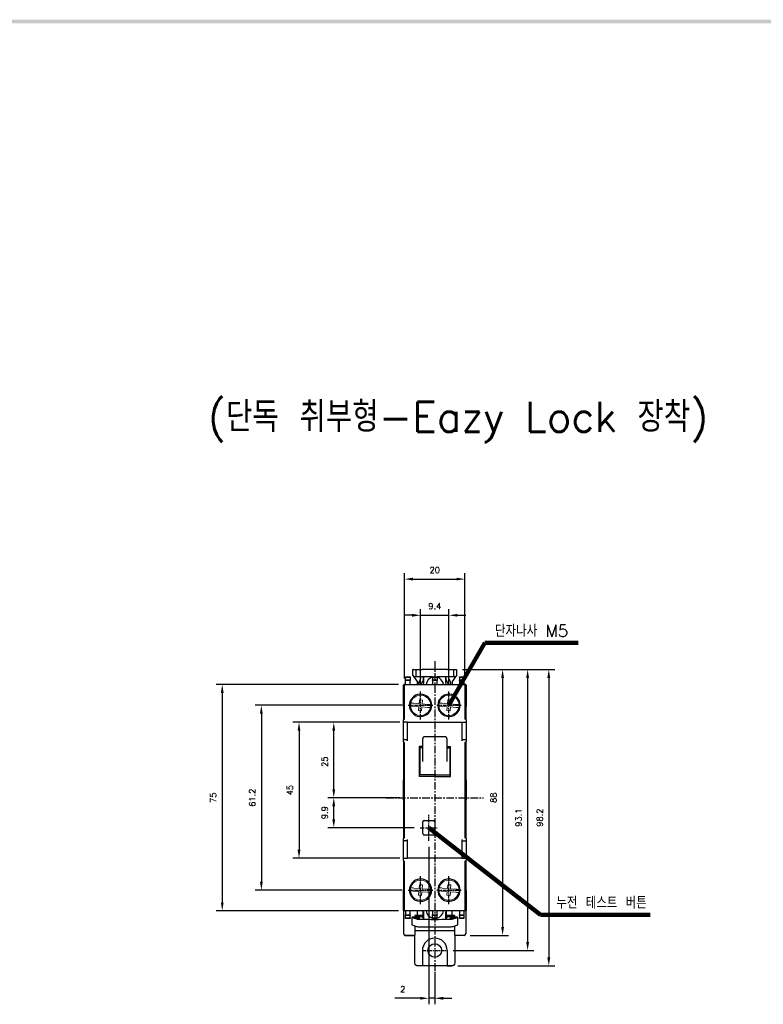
# Model space of a CAD drawing. Extents: x -6 to 988, y -5 to 692.
# Tile 4 of 5: x 491 to 737, y 362 to 688. Entities that reach past the tile are written whole.
import ezdxf

# ---------------------------------------------------------------- set-up
doc = ezdxf.new("R2010")
doc.units = 0
doc.header["$MEASUREMENT"] = 0
doc.linetypes.add('CENTER', pattern=[2, 1.25, -0.25, 0.25, -0.25])
doc.layers.get('0').update_dxf_attribs({"linetype": 'CONTINUOUS'})
for name, color, linetype in [('cen', 1, 'CENTER'), ('di', 3, 'CONTINUOUS'), ('DIM', 3, 'CONTINUOUS'), ('dwg', 7, 'CONTINUOUS')]:
    doc.layers.add(name, color=color, linetype=linetype)
doc.styles.add('KIM', font='ROMANS.shx', dxfattribs={"height": 5, "bigfont": 'GSG1.shx'})
doc.styles.get("Standard").update_dxf_attribs({"font": 'romans.shx', "height": 2, "bigfont": 'hgs.shx'})
doc.dimstyles.get("Standard").update_dxf_attribs({"dimscale": 0, "dimtxt": 2, "dimasz": 2, "dimexe": 0.5, "dimexo": 0.5, "dimgap": 1, "dimtad": 1, "dimdsep": 46, "dimtxsty": 'Standard', "dimcen": 0, "dimclrd": 3, "dimclre": 3, "dimclrt": 3, "dimadec": 0, "dimazin": 2, "dimtp": 0.1, "dimtm": 0.1, "dimtfac": 1, "dimtmove": 0, "dimatfit": 3, "dimfxl": 0, "dimtolj": 1, "dimarcsym": 0})
doc.dimstyles.new('STANDARD$0', dxfattribs={"dimtxt": 5, "dimasz": 5, "dimexe": 1, "dimexo": 2, "dimgap": 2, "dimtad": 1, "dimdec": 4, "dimzin": 12, "dimdsep": 46, "dimtxsty": 'KIM', "dimcen": -1, "dimdle": 0.1, "dimadec": 0, "dimazin": 0, "dimtfac": 1, "dimtdec": 4, "dimtmove": 0, "dimatfit": 3, "dimfxl": 0, "dimtolj": 1, "dimtzin": 0, "dimarcsym": 0})

# ---------------------------------------------------------------- blocks, each defined once
blk = doc.blocks.new('fdfsadfas')
at = {"color": 7, "linetype": 'Continuous', "lineweight": 15}
for p, q in [((234, 336.04), (235.79, 335.88)), ((235.88, 336.88), (234.09, 337.04)), ((235.79, 335.88), (235.68, 334.64)), ((235.99, 338.13), (235.88, 336.88)), ((236.99, 338.04), (235.99, 338.13)), ((236.88, 336.79), (236.99, 338.04)), ((238.67, 336.64), (236.88, 336.79)), ((235.68, 334.64), (236.68, 334.55)), ((236.68, 334.55), (236.79, 335.8)), ((236.79, 335.8), (238.58, 335.64))]:
    blk.add_line(p, q, dxfattribs=at)
for start, end in [(3.5525, 166.3852), (166.3852, 183.5525), (183.5525, 346.3852), (346.3852, 3.5525)]:
    blk.add_arc((236.33, 336.34), 3.35, start, end, dxfattribs=at)
for points, knots in [([(232.99, 336.13), (233, 336.13), (233.02, 336.13), (233.19, 336.11), (233.45, 336.09), (233.73, 336.07), (233.92, 336.05), (234, 336.04)], [0, 0, 0, 0, 0.210927, 0.421827, 0.633563, 0.84758, 1, 1, 1, 1]), ([(234.09, 337.04), (233.97, 337.05), (233.74, 337.07), (233.44, 337.1), (233.21, 337.12), (233.09, 337.13), (233.08, 337.13), (233.08, 337.13)], [0, 0, 0, 0, 0.219553, 0.439238, 0.655713, 0.868958, 1, 1, 1, 1]), ([(239.68, 336.55), (239.67, 336.55), (239.64, 336.55), (239.47, 336.56), (239.22, 336.59), (238.94, 336.61), (238.74, 336.63), (238.67, 336.64)], [0, 0, 0, 0, 0.2109274, 0.4218266, 0.6335624, 0.8475799, 1, 1, 1, 1]), ([(238.58, 335.64), (238.69, 335.63), (238.92, 335.61), (239.23, 335.58), (239.46, 335.56), (239.57, 335.55), (239.59, 335.55), (239.59, 335.55)], [0, 0, 0, 0, 0.219553, 0.439238, 0.655713, 0.868958, 1, 1, 1, 1])]:
    blk.add_open_spline(points, degree=3, knots=knots, dxfattribs=at)
blk = doc.blocks.new('*D535')
at = {"layer": 'DIM'}
for p, q in [((616.43, 455.65), (581.62, 455.65)), ((583.62, 452.85), (583.62, 413.45)), ((617.01, 410.65), (581.62, 410.65))]:
    blk.add_line(p, q, dxfattribs=at)
for points in [[(583.15, 452.85), (584.08, 452.85), (583.62, 455.65)], [(583.15, 413.45), (584.08, 413.45), (583.62, 410.65)]]:
    blk.add_solid(points, dxfattribs=at)
at = {"layer": 'DIM', "insert": (580.62, 433.15), "char_height": 2, "attachment_point": 5, "rotation": 90}
blk.add_mtext('\\A1;45', dxfattribs=at)
blk = doc.blocks.new('*D536')
at = {"layer": 'DIM'}
for p, q in [((617.82, 461.25), (569.14, 461.25)), ((571.14, 458.45), (571.14, 402.85)), ((617.82, 400.05), (569.14, 400.05))]:
    blk.add_line(p, q, dxfattribs=at)
for points in [[(570.67, 458.45), (571.61, 458.45), (571.14, 461.25)], [(570.67, 402.85), (571.61, 402.85), (571.14, 400.05)]]:
    blk.add_solid(points, dxfattribs=at)
at = {"layer": 'DIM', "insert": (568.14, 430.65), "char_height": 2, "attachment_point": 5, "rotation": 90}
blk.add_mtext('\\A1;61.2', dxfattribs=at)
blk = doc.blocks.new('*D537')
at = {"layer": 'DIM'}
for p, q in [((616.58, 468.15), (556.19, 468.15)), ((558.19, 465.35), (558.19, 395.95)), ((616.58, 393.15), (556.19, 393.15))]:
    blk.add_line(p, q, dxfattribs=at)
for points in [[(557.73, 465.35), (558.66, 465.35), (558.19, 468.15)], [(557.73, 395.95), (558.66, 395.95), (558.19, 393.15)]]:
    blk.add_solid(points, dxfattribs=at)
at = {"layer": 'DIM', "insert": (555.19, 430.65), "char_height": 2, "attachment_point": 5, "rotation": 90}
blk.add_mtext('\\A1;75', dxfattribs=at)
blk = doc.blocks.new('*D538')
at = {"layer": 'DIM'}
for p, q in [((623.88, 467.89), (623.88, 493.07)), ((633.28, 467.89), (633.28, 493.07)), ((621.08, 491.07), (618.28, 491.07)), ((623.88, 491.07), (633.28, 491.07)), ((636.08, 491.07), (638.88, 491.07))]:
    blk.add_line(p, q, dxfattribs=at)
for points in [[(621.08, 491.54), (621.08, 490.6), (623.88, 491.07)], [(636.08, 491.54), (636.08, 490.6), (633.28, 491.07)]]:
    blk.add_solid(points, dxfattribs=at)
at = {"layer": 'DIM', "insert": (628.58, 494.07), "char_height": 2, "attachment_point": 5}
blk.add_mtext('\\A1;9.4', dxfattribs=at)
blk = doc.blocks.new('*D539')
at = {"layer": 'DIM'}
for p, q in [((618.58, 470.15), (618.58, 505.05)), ((621.38, 503.05), (635.78, 503.05)), ((638.58, 470.15), (638.58, 505.05))]:
    blk.add_line(p, q, dxfattribs=at)
for points in [[(621.38, 503.52), (621.38, 502.59), (618.58, 503.05)], [(635.78, 503.52), (635.78, 502.59), (638.58, 503.05)]]:
    blk.add_solid(points, dxfattribs=at)
at = {"layer": 'DIM', "insert": (628.58, 506.05), "char_height": 2, "attachment_point": 5}
blk.add_mtext('\\A1;20', dxfattribs=at)
blk = doc.blocks.new('*D572')
at = {"layer": 'DIM'}
for p, q in [((616.98, 455.65), (593.13, 455.65)), ((595.13, 433.45), (595.13, 452.85)), ((610.42, 430.65), (593.13, 430.65))]:
    blk.add_line(p, q, dxfattribs=at)
for points in [[(594.66, 452.85), (595.59, 452.85), (595.13, 455.65)], [(594.66, 433.45), (595.59, 433.45), (595.13, 430.65)]]:
    blk.add_solid(points, dxfattribs=at)
at = {"layer": 'DIM', "insert": (592.13, 442.56), "char_height": 2, "attachment_point": 5, "rotation": 90}
blk.add_mtext('\\A1;25', dxfattribs=at)
blk = doc.blocks.new('*D574')
at = {"layer": 'DIM'}
for p, q in [((637.78, 473.15), (661.34, 473.15)), ((659.34, 470.35), (659.34, 382.85)), ((634.64, 380.05), (661.34, 380.05))]:
    blk.add_line(p, q, dxfattribs=at)
for points in [[(658.88, 470.35), (659.81, 470.35), (659.34, 473.15)], [(658.88, 382.85), (659.81, 382.85), (659.34, 380.05)]]:
    blk.add_solid(points, dxfattribs=at)
at = {"layer": 'DIM', "insert": (656.34, 424.05), "char_height": 2, "attachment_point": 5, "rotation": 90}
blk.add_mtext('\\A1;93.1', dxfattribs=at)
blk = doc.blocks.new('*D577')
at = {"layer": 'DIM'}
for p, q in [((617.01, 430.65), (593.13, 430.65)), ((595.13, 423.5), (595.13, 427.85)), ((621.75, 420.7), (593.13, 420.7))]:
    blk.add_line(p, q, dxfattribs=at)
for points in [[(594.66, 427.85), (595.59, 427.85), (595.13, 430.65)], [(594.66, 423.5), (595.59, 423.5), (595.13, 420.7)]]:
    blk.add_solid(points, dxfattribs=at)
at = {"layer": 'DIM', "insert": (592.13, 425.68), "char_height": 2, "attachment_point": 5, "rotation": 90}
blk.add_mtext('\\A1;9.9', dxfattribs=at)
blk = doc.blocks.new('*D578')
at = {"layer": 'DIM'}
for p, q in [((626.58, 414.42), (626.58, 362.24)), ((628.58, 372.95), (628.58, 362.24)), ((623.78, 364.24), (615.31, 364.24)), ((628.58, 364.24), (626.58, 364.24)), ((631.38, 364.24), (634.18, 364.24))]:
    blk.add_line(p, q, dxfattribs=at)
for points in [[(623.78, 364.71), (623.78, 363.77), (626.58, 364.24)], [(631.38, 364.71), (631.38, 363.77), (628.58, 364.24)]]:
    blk.add_solid(points, dxfattribs=at)
at = {"layer": 'DIM', "insert": (617.98, 367.24), "char_height": 2, "attachment_point": 5}
blk.add_mtext('\\A1;2', dxfattribs=at)
blk = doc.blocks.new('*D579')
at = {"layer": 'DIM'}
for p, q in [((637.78, 473.15), (653.05, 473.15)), ((651.05, 470.35), (651.05, 387.85)), ((640.33, 385.05), (653.05, 385.05))]:
    blk.add_line(p, q, dxfattribs=at)
for points in [[(650.58, 470.35), (651.51, 470.35), (651.05, 473.15)], [(650.58, 387.85), (651.51, 387.85), (651.05, 385.05)]]:
    blk.add_solid(points, dxfattribs=at)
at = {"layer": 'DIM', "insert": (648.05, 430.65), "char_height": 2, "attachment_point": 5, "rotation": 90}
blk.add_mtext('\\A1;88', dxfattribs=at)
blk = doc.blocks.new('*D580')
at = {"layer": 'DIM'}
for p, q in [((648.36, 473.15), (668.35, 473.15)), ((666.35, 470.35), (666.35, 377.75)), ((636.18, 374.95), (668.35, 374.95))]:
    blk.add_line(p, q, dxfattribs=at)
for points in [[(665.88, 470.35), (666.81, 470.35), (666.35, 473.15)], [(665.88, 377.75), (666.81, 377.75), (666.35, 374.95)]]:
    blk.add_solid(points, dxfattribs=at)
at = {"layer": 'DIM', "insert": (663.35, 424.05), "char_height": 2, "attachment_point": 5, "rotation": 90}
blk.add_mtext('\\A1;98.2', dxfattribs=at)

msp = doc.modelspace()

# ---------------------------------------------------------------- linework, layer by layer
for p, q in [((621.331, 471.15), (621.331, 473.15)), ((621.381, 473.15), (621.331, 473.15)), ((621.381, 473.15), (622.381, 473.15)), ((622.381, 470.65), (622.381, 473.15)), ((622.381, 473.15), (624.381, 473.15)), ((632.781, 473.15), (624.381, 473.15)), ((632.781, 473.15), (634.781, 473.15)), ((634.781, 473.15), (634.781, 470.65)), ((634.781, 473.15), (635.781, 473.15)), ((635.831, 473.15), (635.781, 473.15)), ((635.831, 473.15), (635.831, 471.15)), ((618.931, 470.65), (620.431, 470.65)), ((618.931, 470.45), (618.931, 470.65)), ((620.431, 470.45), (618.931, 470.45)), ((618.931, 469.65), (618.931, 470.45)), ((618.931, 469.65), (620.431, 469.65)), ((618.931, 469.45), (618.931, 469.65)), ((620.431, 470.65), (620.431, 470.45)), ((620.431, 470.45), (620.431, 469.65)), ((620.431, 469.65), (620.431, 469.45)), ((621.381, 471.084), (621.331, 471.15)), ((621.706, 470.65), (621.381, 471.084)), ((622.831, 469.15), (621.706, 470.65)), ((624.381, 470.65), (622.381, 470.65)), ((623.747, 469.686), (623.241, 468.81)), ((623.881, 470.65), (623.881, 470.186)), ((627.831, 470.65), (624.381, 470.65)), ((624.881, 470.186), (624.881, 470.65)), ((624.981, 468.65), (624.981, 470.65)), ((627.831, 470.65), (629.331, 470.65)), ((627.831, 470.45), (627.831, 470.65)), ((629.331, 470.45), (627.831, 470.45)), ((627.831, 470.45), (627.831, 469.65)), ((627.831, 469.65), (629.331, 469.65)), ((627.831, 469.45), (627.831, 469.65)), ((632.781, 470.65), (629.331, 470.65)), ((629.331, 470.65), (629.331, 470.45)), ((629.331, 470.45), (629.331, 469.65)), ((629.331, 469.65), (629.331, 469.45)), ((632.181, 470.65), (632.181, 468.65)), ((632.281, 470.65), (632.281, 470.186)), ((634.781, 470.65), (632.781, 470.65)), ((633.281, 470.186), (633.281, 470.65)), ((633.921, 468.81), (633.415, 469.686)), ((635.456, 470.65), (634.331, 469.15)), ((635.781, 471.084), (635.456, 470.65)), ((635.831, 471.15), (635.781, 471.084)), ((636.731, 470.65), (638.231, 470.65)), ((636.731, 470.45), (636.731, 470.65)), ((638.231, 470.45), (636.731, 470.45)), ((636.731, 470.45), (636.731, 469.65)), ((636.731, 469.45), (636.731, 469.65)), ((636.731, 469.65), (638.231, 469.65)), ((638.231, 470.65), (638.231, 470.45)), ((638.231, 470.45), (638.231, 469.65)), ((638.231, 469.65), (638.231, 469.45)), ((618.231, 464.85), (618.231, 467.95)), ((618.331, 468.123), (618.331, 468.15)), ((618.331, 468.15), (618.431, 468.15)), ((618.431, 468.15), (618.581, 468.15)), ((618.581, 468.15), (623.581, 468.15)), ((618.581, 466.65), (618.581, 468.15)), ((618.581, 456.65), (618.581, 466.65)), ((620.431, 469.45), (618.931, 469.45)), ((618.931, 468.15), (618.931, 469.45)), ((620.431, 468.15), (620.431, 469.45)), ((622.831, 468.15), (622.831, 469.15)), ((623.351, 468.4), (623.697, 468.2)), ((623.581, 468.15), (633.581, 468.15)), ((624.107, 468.31), (624.613, 469.186)), ((629.331, 469.45), (627.831, 469.45)), ((627.831, 469.45), (627.831, 468.15)), ((629.331, 468.15), (629.331, 469.45)), ((632.549, 469.186), (633.054, 468.31)), ((633.464, 468.2), (633.811, 468.4)), ((633.581, 468.15), (638.581, 468.15)), ((634.331, 469.15), (634.331, 468.15)), ((638.231, 469.45), (636.731, 469.45)), ((636.731, 469.45), (636.731, 468.15)), ((638.231, 469.45), (638.231, 468.15)), ((638.581, 468.15), (638.581, 466.65)), ((638.731, 468.15), (638.581, 468.15)), ((638.581, 466.65), (638.581, 456.65)), ((638.731, 468.15), (638.831, 468.15)), ((638.831, 468.15), (638.831, 468.123)), ((638.931, 467.95), (638.931, 464.85)), ((618.231, 460.85), (618.231, 464.85)), ((623.881, 464.95), (623.581, 464.95)), ((633.581, 464.95), (633.281, 464.95)), ((638.931, 464.85), (638.931, 460.85)), ((618.331, 456.623), (618.331, 460.677)), ((618.431, 460.65), (618.581, 460.65)), ((638.731, 460.65), (638.581, 460.65)), ((638.831, 460.677), (638.831, 456.623)), ((618.431, 456.65), (618.581, 456.65)), ((623.581, 457.55), (623.881, 457.55)), ((633.281, 457.55), (633.581, 457.55)), ((638.731, 456.65), (638.581, 456.65)), ((618.231, 456.15), (618.231, 456.45)), ((618.231, 455.85), (618.231, 456.15)), ((618.231, 455.15), (618.231, 455.85)), ((618.231, 453.15), (618.231, 455.15)), ((619.581, 455.65), (618.431, 455.65)), ((619.581, 454.15), (619.581, 455.65)), ((619.581, 455.65), (623.581, 455.65)), ((619.581, 449.45), (619.581, 454.15)), ((623.581, 455.65), (633.581, 455.65)), ((633.581, 455.65), (637.581, 455.65)), ((637.581, 455.65), (637.581, 454.15)), ((637.581, 455.65), (638.731, 455.65)), ((637.581, 454.15), (637.581, 449.45)), ((638.931, 456.45), (638.931, 456.15)), ((638.931, 456.15), (638.931, 455.85)), ((638.931, 455.85), (638.931, 455.15)), ((638.931, 455.15), (638.931, 453.15)), ((618.231, 449.75), (618.231, 453.15)), ((624.581, 446.513), (624.581, 450.291)), ((632.581, 450.291), (632.581, 446.513)), ((638.931, 453.15), (638.931, 449.75)), ((618.231, 449.45), (618.231, 449.75)), ((618.231, 449.15), (618.231, 449.45)), ((618.331, 436.723), (618.331, 448.977)), ((618.431, 449.95), (619.581, 449.95)), ((618.431, 448.95), (618.581, 448.95)), ((618.581, 431.65), (618.581, 448.95)), ((624.581, 447.668), (623.381, 447.668)), ((623.381, 447.668), (623.381, 437.632)), ((624.581, 447.122), (623.381, 447.122)), ((623.581, 447.122), (623.581, 438.163)), ((632.581, 447.668), (633.781, 447.668)), ((632.581, 447.122), (633.781, 447.122)), ((633.581, 447.122), (633.581, 438.163)), ((633.781, 437.632), (633.781, 447.668)), ((637.581, 449.95), (638.731, 449.95)), ((638.731, 448.95), (638.581, 448.95)), ((638.581, 448.95), (638.581, 432.65)), ((638.831, 448.977), (638.831, 436.723)), ((638.931, 449.75), (638.931, 449.45)), ((638.931, 449.45), (638.931, 449.15)), ((624.581, 442.655), (624.581, 446.513)), ((632.581, 446.513), (632.581, 442.655)), ((628.581, 438.178), (623.381, 438.178)), ((628.581, 437.632), (623.381, 437.632)), ((628.581, 438.178), (633.781, 438.178)), ((628.581, 437.632), (628.581, 438.178)), ((628.581, 438.178), (628.581, 437.632)), ((628.581, 437.632), (633.781, 437.632)), ((618.231, 429.95), (618.231, 436.55)), ((638.931, 436.55), (638.931, 429.95)), ((618.581, 426.55), (618.581, 431.65)), ((618.596, 426.6), (618.596, 431.6)), ((638.581, 433), (638.596, 433)), ((638.596, 432.6), (638.596, 433)), ((638.596, 425.6), (638.596, 432.6)), ((618.331, 417.323), (618.331, 429.777)), ((638.831, 429.777), (638.831, 417.323)), ((618.581, 417.35), (618.581, 426.55)), ((638.581, 425.55), (638.581, 417.35)), ((638.581, 425.2), (638.596, 425.2)), ((638.596, 425.2), (638.596, 425.6)), ((624.581, 418.75), (624.581, 422.65)), ((625.081, 423.15), (628.081, 423.15)), ((628.581, 422.65), (628.581, 418.75)), ((628.081, 418.25), (625.081, 418.25)), ((618.231, 416.85), (618.231, 417.15)), ((618.231, 416.55), (618.231, 416.85)), ((618.231, 413.15), (618.231, 416.55)), ((618.431, 417.35), (618.581, 417.35)), ((619.581, 416.35), (618.431, 416.35)), ((619.581, 412.15), (619.581, 416.85)), ((637.581, 416.85), (637.581, 412.15)), ((637.581, 416.35), (638.731, 416.35)), ((638.731, 417.35), (638.581, 417.35)), ((638.931, 417.15), (638.931, 416.85)), ((638.931, 416.85), (638.931, 416.55)), ((638.931, 416.55), (638.931, 413.15)), ((618.231, 411.15), (618.231, 413.15)), ((618.231, 410.45), (618.231, 411.15)), ((619.581, 410.65), (619.581, 412.15)), ((637.581, 412.15), (637.581, 410.65)), ((638.931, 413.15), (638.931, 411.15)), ((638.931, 411.15), (638.931, 410.45)), ((618.231, 410.15), (618.231, 410.45)), ((618.231, 409.85), (618.231, 410.15)), ((618.331, 400.123), (618.331, 409.677)), ((618.431, 410.65), (619.581, 410.65)), ((618.431, 409.65), (618.581, 409.65)), ((618.581, 394.65), (618.581, 409.65)), ((623.581, 410.65), (619.581, 410.65)), ((633.581, 410.65), (623.581, 410.65)), ((637.581, 410.65), (633.581, 410.65)), ((637.581, 410.65), (638.731, 410.65)), ((638.731, 409.65), (638.581, 409.65)), ((638.581, 409.65), (638.581, 394.65)), ((638.831, 409.677), (638.831, 400.123)), ((638.931, 410.45), (638.931, 410.15)), ((638.931, 410.15), (638.931, 409.85)), ((623.881, 403.75), (623.581, 403.75)), ((633.581, 403.75), (633.281, 403.75)), ((618.231, 395.95), (618.231, 399.95)), ((618.431, 400.15), (618.581, 400.15)), ((638.731, 400.15), (638.581, 400.15)), ((638.931, 399.95), (638.931, 395.95)), ((618.231, 393.35), (618.231, 395.95)), ((618.581, 393.15), (618.581, 394.65)), ((623.581, 396.35), (623.881, 396.35)), ((633.281, 396.35), (633.581, 396.35)), ((638.581, 394.65), (638.581, 393.15)), ((638.931, 395.95), (638.931, 393.35)), ((618.331, 389.15), (618.331, 393.177)), ((618.431, 393.15), (618.581, 393.15)), ((623.581, 393.15), (618.581, 393.15)), ((618.931, 393.15), (618.931, 391.85)), ((618.931, 391.85), (620.431, 391.85)), ((618.931, 391.65), (618.931, 391.85)), ((620.431, 391.65), (618.931, 391.65)), ((618.931, 390.85), (618.931, 391.65)), ((620.431, 391.85), (620.431, 393.15)), ((620.431, 391.85), (620.431, 391.65)), ((620.431, 390.85), (620.431, 391.65)), ((621.981, 391.65), (621.981, 390.996)), ((622.781, 391.65), (621.981, 391.65)), ((622.181, 391.351), (622.181, 391.393)), ((622.181, 391.077), (622.181, 391.351)), ((622.181, 391.351), (624.981, 391.351)), ((622.781, 393.15), (622.781, 391.65)), ((622.781, 391.65), (624.781, 391.65)), ((633.581, 393.15), (623.581, 393.15)), ((624.081, 391.6), (624.081, 391.65)), ((624.781, 391.65), (624.781, 393.05)), ((624.981, 391.65), (624.781, 391.65)), ((624.981, 390.682), (624.981, 392.65)), ((627.831, 393.15), (627.831, 391.85)), ((627.831, 391.65), (627.831, 391.85)), ((627.831, 391.85), (629.331, 391.85)), ((629.331, 391.65), (627.831, 391.65)), ((627.831, 390.85), (627.831, 391.65)), ((629.331, 391.85), (629.331, 393.15)), ((629.331, 391.85), (629.331, 391.65)), ((629.331, 390.85), (629.331, 391.65)), ((632.181, 392.65), (632.181, 390.682)), ((632.381, 391.65), (632.181, 391.65)), ((632.181, 391.351), (634.981, 391.351)), ((632.381, 393.05), (632.381, 391.65)), ((632.381, 391.65), (634.381, 391.65)), ((633.081, 391.65), (633.081, 391.6)), ((638.581, 393.15), (633.581, 393.15)), ((634.381, 391.65), (634.381, 393.15)), ((635.181, 391.65), (634.381, 391.65)), ((634.981, 391.393), (634.981, 391.351)), ((634.981, 391.077), (634.981, 391.351)), ((635.181, 390.996), (635.181, 391.65)), ((636.731, 393.15), (636.731, 391.85)), ((636.731, 391.65), (636.731, 391.85)), ((636.731, 391.85), (638.231, 391.85)), ((638.231, 391.65), (636.731, 391.65)), ((636.731, 391.65), (636.731, 390.85)), ((638.231, 393.15), (638.231, 391.85)), ((638.231, 391.85), (638.231, 391.65)), ((638.231, 391.65), (638.231, 390.85)), ((638.731, 393.15), (638.581, 393.15)), ((638.831, 393.177), (638.831, 389.15)), ((618.331, 385.55), (618.331, 389.15)), ((618.931, 390.65), (618.931, 390.85)), ((618.931, 390.85), (620.431, 390.85)), ((620.431, 390.65), (618.931, 390.65)), ((620.431, 390.85), (620.431, 390.65)), ((620.976, 391.021), (622.499, 390.51)), ((620.976, 388.531), (622.499, 388.02)), ((621.478, 391.061), (621.188, 391.054)), ((622.973, 390.664), (621.845, 391.042)), ((621.981, 388.194), (621.981, 385.05)), ((622.181, 391.077), (623.381, 391.077)), ((622.181, 390.929), (622.181, 391.077)), ((623.381, 390.664), (622.973, 390.664)), ((623.381, 391.077), (623.381, 390.664)), ((624.581, 391.167), (624.981, 391.167)), ((624.581, 390.888), (624.581, 391.167)), ((624.845, 390.888), (624.581, 391.167)), ((624.581, 390.888), (624.881, 390.888)), ((624.881, 390.888), (624.881, 390.682)), ((624.981, 390.682), (624.881, 390.682)), ((627.831, 390.85), (629.331, 390.85)), ((627.831, 390.65), (627.831, 390.85)), ((629.331, 390.65), (627.831, 390.65)), ((629.331, 390.85), (629.331, 390.65)), ((632.281, 390.682), (632.18, 390.682)), ((632.181, 391.167), (632.581, 391.167)), ((632.281, 390.888), (632.581, 390.888)), ((632.281, 390.888), (632.281, 390.682)), ((632.581, 391.167), (632.316, 390.888)), ((632.581, 391.167), (632.581, 390.888)), ((633.781, 391.077), (634.981, 391.077)), ((633.781, 390.664), (633.781, 391.077)), ((634.188, 390.664), (633.781, 390.664)), ((635.317, 391.042), (634.188, 390.664)), ((634.662, 390.51), (636.186, 391.021)), ((634.662, 388.02), (636.186, 388.531)), ((634.981, 390.929), (634.981, 391.077)), ((635.181, 385.05), (635.181, 388.194)), ((635.974, 391.054), (635.684, 391.061)), ((636.731, 390.85), (638.231, 390.85)), ((636.731, 390.65), (636.731, 390.85)), ((638.231, 390.65), (636.731, 390.65)), ((638.231, 390.85), (638.231, 390.65)), ((638.831, 389.15), (638.831, 385.55)), ((618.831, 385.05), (621.981, 385.05)), ((635.181, 386.55), (621.981, 386.55)), ((630.783, 387.849), (630.783, 387.894)), ((630.783, 387.849), (630.945, 387.849)), ((631.199, 387.851), (631.199, 387.897)), ((631.44, 387.886), (631.44, 387.899)), ((631.604, 387.849), (631.604, 387.9)), ((631.604, 387.849), (631.764, 387.849)), ((631.945, 387.85), (631.945, 387.903)), ((632.106, 387.868), (632.106, 387.905)), ((632.209, 387.889), (632.209, 387.906)), ((632.209, 387.889), (632.517, 387.889)), ((632.517, 387.889), (632.517, 387.91)), ((632.701, 387.856), (632.701, 387.912)), ((632.701, 387.856), (632.748, 387.849)), ((632.748, 387.849), (632.748, 387.912)), ((632.748, 387.849), (632.896, 387.849)), ((632.896, 387.849), (632.896, 387.914)), ((638.331, 385.05), (635.181, 385.05)), ((624.481, 380.05), (624.481, 374.95)), ((632.681, 380.05), (632.681, 374.95)), ((632.681, 374.95), (634.181, 374.95))]:
    msp.add_line(p, q)
at = {"flags": 128}
for points in [[(620.976, 388.531), (620.966, 388.536), (620.965, 388.538)], [(621.188, 391.054), (621.133, 391.052), (621.083, 391.049), (621.04, 391.046), (621.006, 391.042), (620.981, 391.037), (620.968, 391.032), (620.966, 391.026), (620.976, 391.021)], [(636.186, 391.021), (636.195, 391.026), (636.194, 391.032), (636.18, 391.037), (636.156, 391.042), (636.122, 391.046), (636.079, 391.049), (636.029, 391.052), (635.974, 391.054)], [(636.196, 388.538), (636.195, 388.536), (636.186, 388.531)]]:
    msp.add_lwpolyline(points, dxfattribs=at)
msp.add_lwpolyline([(638.331, 385.05), (635.681, 385.05, 0.4142136), (635.181, 384.55), (635.181, 375.95, -0.4142136), (634.181, 374.95), (622.981, 374.95, -0.4142136), (621.981, 375.95), (621.981, 384.55, 0.4142136), (621.481, 385.05), (618.831, 385.05)], format="xyb")
msp.add_circle((628.581, 380.05), 2.25)
for centre, radius, start, end in [((622.881, 470.186), 1, 330, 0), ((622.881, 470.186), 2, 330, 0), ((628.581, 467.75), 2.9, 104.98823, 172.07186), ((628.581, 467.75), 2.9, 7.92814, 75.01177), ((634.281, 470.186), 2, 180, 210), ((634.281, 470.186), 1, 180, 210), ((618.431, 467.95), 0.2, 90, 180), ((623.501, 468.66), 0.3, 150, 240), ((623.847, 468.46), 0.3, 240, 330), ((624.481, 468.65), 0.5, 270, 0), ((632.681, 468.65), 0.5, 180, 270), ((633.314, 468.46), 0.3, 210, 300), ((633.661, 468.66), 0.3, 300, 30), ((638.731, 467.95), 0.2, 0, 90), ((623.881, 461.25), 3.7, 94.65071, 265.34929), ((623.881, 461.25), 3.7, 270, 90), ((633.281, 461.25), 3.7, 90, 270), ((633.281, 461.25), 3.7, 274.65071, 85.34929), ((618.431, 460.85), 0.2, 180, 270), ((638.731, 460.85), 0.2, 270, 0), ((618.431, 456.45), 0.2, 90, 180), ((638.731, 456.45), 0.2, 0, 90), ((618.431, 455.85), 0.2, 180, 270), ((638.731, 455.85), 0.2, 270, 0), ((625.081, 450.291), 0.5, 90, 180), ((632.081, 450.291), 0.5, 0, 90), ((618.431, 449.75), 0.2, 90, 180), ((618.431, 449.15), 0.2, 180, 270), ((638.731, 449.75), 0.2, 0, 90), ((638.731, 449.15), 0.2, 270, 0), ((618.431, 436.55), 0.2, 90, 180), ((638.731, 436.55), 0.2, 0, 90), ((618.431, 429.95), 0.2, 180, 270), ((638.731, 429.95), 0.2, 270, 0), ((625.081, 422.65), 0.5, 90, 180), ((628.081, 422.65), 0.5, 0, 90), ((625.081, 418.75), 0.5, 180, 270), ((628.081, 418.75), 0.5, 270, 0), ((618.431, 417.15), 0.2, 90, 180), ((618.431, 416.55), 0.2, 180, 270), ((638.731, 417.15), 0.2, 0, 90), ((638.731, 416.55), 0.2, 270, 0), ((618.431, 410.45), 0.2, 90, 180), ((618.431, 409.85), 0.2, 180, 270), ((638.731, 410.45), 0.2, 0, 90), ((638.731, 409.85), 0.2, 270, 0), ((623.881, 400.05), 3.7, 94.65071, 265.34929), ((623.881, 400.05), 3.7, 270, 90), ((633.281, 400.05), 3.7, 90, 270), ((633.281, 400.05), 3.7, 274.65071, 85.34929), ((618.431, 399.95), 0.2, 90, 180), ((638.731, 399.95), 0.2, 0, 90), ((618.431, 393.35), 0.2, 180, 270), ((624.481, 392.65), 0.5, 0, 90), ((628.581, 393.55), 2.9, 187.92814, 255.01177), ((628.581, 393.55), 2.9, 284.98823, 352.07186), ((632.681, 392.65), 0.5, 90, 180), ((638.731, 393.35), 0.2, 270, 0), ((621.572, 389.341), 1.723, 80.90083, 93.15934), ((623.576, 396.289), 5.878, 259.44287, 271.24903), ((623.576, 393.799), 5.878, 259.44287, 271.24903), ((628.581, 721.664), 331.288, 269.15661, 270.84339), ((633.585, 396.289), 5.878, 268.75097, 280.55713), ((633.585, 393.799), 5.878, 268.75097, 280.55713), ((635.589, 389.341), 1.723, 86.84066, 99.09917), ((618.831, 385.55), 0.5, 180, 270), ((628.581, 719.174), 331.288, 269.15661, 270.84339), ((638.331, 385.55), 0.5, 270, 0), ((628.581, 380.05), 4.1, 0, 180)]:
    msp.add_arc(centre, radius, start, end)
for points, knots in [([(622.381, 470.65), (622.369, 470.65), (622.346, 470.65), (622.168, 470.65), (621.942, 470.65), (621.77, 470.65), (621.706, 470.65)], [0, 0, 0, 0, 0.2771981, 0.5543606, 0.8319694, 1, 1, 1, 1]), ([(635.456, 470.65), (635.353, 470.65), (635.147, 470.65), (634.922, 470.65), (634.799, 470.65), (634.786, 470.65), (634.781, 470.65)], [0, 0, 0, 0, 0.2705008, 0.5407662, 0.8162628, 1, 1, 1, 1]), ([(630.945, 387.849), (630.993, 387.849), (631.079, 387.849), (631.162, 387.851), (631.199, 387.851)], [0, 0, 0, 0, 0.5604419, 1, 1, 1, 1]), ([(631.199, 387.851), (631.239, 387.853), (631.321, 387.857), (631.42, 387.869), (631.432, 387.879), (631.44, 387.886)], [0, 0, 0, 0, 0.2802636, 0.5607152, 1, 1, 1, 1]), ([(631.764, 387.849), (631.798, 387.849), (631.859, 387.849), (631.919, 387.849), (631.945, 387.85)], [0, 0, 0, 0, 0.5602407, 1, 1, 1, 1]), ([(631.945, 387.85), (631.97, 387.851), (632.02, 387.852), (632.073, 387.857), (632.102, 387.862), (632.105, 387.866), (632.106, 387.868)], [0, 0, 0, 0, 0.2797971, 0.5594996, 0.7796221, 1, 1, 1, 1])]:
    msp.add_open_spline(points, degree=3, knots=knots)
for points in [[(618.431, 460.65), (618.581, 460.65)], [(638.581, 460.65), (638.731, 460.65)], [(632.081, 450.791), (625.081, 450.791)], [(618.581, 436.75), (618.431, 436.75)], [(638.731, 436.75), (638.581, 436.75)], [(618.431, 429.75), (618.581, 429.75)], [(638.596, 429.75), (638.731, 429.75)], [(618.581, 400.15), (618.431, 400.15)], [(638.731, 400.15), (638.581, 400.15)], [(624.981, 391.6), (621.981, 391.6)], [(635.181, 391.6), (632.181, 391.6)], [(620.965, 391.028), (620.965, 388.538)], [(636.196, 388.538), (636.196, 391.028)]]:
    msp.add_open_spline(points, degree=1)
at = {"layer": 'cen', "ltscale": 2}
for p, q in [((628.581, 475.858), (628.581, 373.375)), ((612.416, 430.65), (644.695, 430.65)), ((612.441, 430.65), (644.72, 430.65))]:
    msp.add_line(p, q, dxfattribs=at)
at = {"layer": 'cen'}
for p, q in [((623.881, 456.608), (623.881, 465.893)), ((633.281, 456.608), (633.281, 465.893)), ((619.818, 461.25), (627.944, 461.25)), ((629.218, 461.25), (637.344, 461.25)), ((626.581, 416.419), (626.581, 424.982)), ((623.745, 420.7), (629.416, 420.7)), ((623.881, 395.408), (623.881, 404.693)), ((633.281, 395.408), (633.281, 404.693)), ((619.818, 400.05), (627.944, 400.05)), ((629.218, 400.05), (637.344, 400.05)), ((624.518, 380.05), (632.644, 380.05))]:
    msp.add_line(p, q, dxfattribs=at)
at = {"layer": 'dwg'}
msp.add_trace([(4.5, 688.3), (5.7, 687.1), (983.7, 688.3), (982.5, 687.1)], dxfattribs=at)

# ---------------------------------------------------------------- block references
for p in [(387.547, 124.911), (396.947, 124.911), (387.547, 63.711), (396.947, 63.711)]:
    msp.add_blockref('fdfsadfas', p)

# ---------------------------------------------------------------- texts
at = {"layer": 'di', "char_height": 4, "attachment_point": 7}
for s, insert in [('단자나사 M5', (648.519, 483.926)), ('누전 테스트 버튼', (668.842, 393.892))]:
    msp.add_mtext(s, dxfattribs=dict(at, insert=insert))
at = {"layer": 'DIM', "insert": (553.432, 561.775), "char_height": 10, "width": 782.77285, "attachment_point": 1}
msp.add_mtext('{\\Fromans,hgs|c129;(단독 취부형-Eazy Lock 장착)}', dxfattribs=at)

# ---------------------------------------------------------------- dimensions: what is measured, and where the dimension line sits
at = {"layer": 'DIM'}
for base, p1, p2, picture, middle in [((638.581, 503.053), (618.581, 468.15), (638.581, 468.15), '*D539', (628.581, 503.053)), ((633.281, 491.069), (623.881, 465.893), (633.281, 465.893), '*D538', (628.581, 491.069)), ((628.581, 364.24), (626.581, 416.419), (628.581, 374.95), '*D578', (617.981, 364.24))]:
    dim = msp.add_linear_dim(base=base, p1=p1, p2=p2, dimstyle='STANDARD$0', override={"dimtxt": 3, "dimasz": 2.8, "dimexe": 2, "dimdec": 2, "dimzin": 8, "dimtxsty": 'Standard', "dimcen": 0, "dimclrd": 256, "dimclre": 256, "dimclrt": 256, "dimadec": 2, "dimazin": 2, "dimtfac": 0.6, "dimtdec": 2, "dimtzin": 8, "dimlwd": 65535, "dimlwe": 65535, "dimarcsym": 1}, dxfattribs=at)
    dim.commit()
    dim.dimension.update_dxf_attribs({"geometry": picture, "text_midpoint": middle, "dimtype": 160})
for base, p1, p2, text, picture, middle in [((659.342, 380.05), (635.781, 473.15), (632.644, 380.05), '93.1', '*D574', (659.342, 424.05)), ((666.347, 374.95), (646.364, 473.15), (634.181, 374.95), '98.2', '*D580', (666.347, 424.05)), ((651.046, 385.05), (635.781, 473.15), (638.331, 385.05), '88', '*D579', (651.046, 430.65)), ((595.127, 430.65), (623.745, 420.7), (619.006, 430.65), '9.9', '*D577', (595.127, 425.675))]:
    dim = msp.add_linear_dim(base=base, p1=p1, p2=p2, angle=90, text=text, dimstyle='STANDARD$0', override={"dimtxt": 3, "dimasz": 2.8, "dimexe": 2, "dimdec": 2, "dimzin": 8, "dimtxsty": 'Standard', "dimcen": 0, "dimclrd": 256, "dimclre": 256, "dimclrt": 256, "dimadec": 2, "dimazin": 2, "dimtfac": 0.6, "dimtdec": 2, "dimtzin": 8, "dimlwd": 65535, "dimlwe": 65535, "dimarcsym": 1}, dxfattribs=at)
    dim.commit()
    dim.dimension.update_dxf_attribs({"geometry": picture, "text_midpoint": middle, "dimtype": 160})
for base, p1, p2, picture, middle in [((558.194, 393.15), (618.581, 468.15), (618.581, 393.15), '*D537', (558.194, 430.65)), ((571.141, 400.05), (619.818, 461.25), (619.818, 400.05), '*D536', (571.141, 430.65)), ((583.617, 410.65), (618.431, 455.65), (619.006, 410.65), '*D535', (583.617, 433.15)), ((595.127, 455.65), (612.416, 430.65), (618.981, 455.65), '*D572', (595.127, 442.558))]:
    dim = msp.add_linear_dim(base=base, p1=p1, p2=p2, angle=90, dimstyle='STANDARD$0', override={"dimtxt": 3, "dimasz": 2.8, "dimexe": 2, "dimdec": 2, "dimzin": 8, "dimtxsty": 'Standard', "dimcen": 0, "dimclrd": 256, "dimclre": 256, "dimclrt": 256, "dimadec": 2, "dimazin": 2, "dimtfac": 0.6, "dimtdec": 2, "dimtzin": 8, "dimlwd": 65535, "dimlwe": 65535, "dimarcsym": 1}, dxfattribs=at)
    dim.commit()
    dim.dimension.update_dxf_attribs({"geometry": picture, "text_midpoint": middle, "dimtype": 160})

# ---------------------------------------------------------------- leaders
at = {"layer": 'di', "annotation_type": 0, "has_hookline": 1, "hookline_direction": 0}
for points, text_width in [([(633.281, 461.25), (645.137, 481.926), (648.337, 481.926)], 25.699), ([(626.581, 420.7), (663.642, 391.892), (666.842, 391.892)], 31.087)]:
    msp.add_leader(points, dimstyle='Standard', override={"dimscale": 1, "dimtxt": 4, "dimasz": 3.2, "dimexe": 2, "dimexo": 2, "dimgap": 2, "dimclrd": 256, "dimclre": 256, "dimclrt": 256, "dimadec": 2, "dimtfac": 0.6, "dimlwd": 65535, "dimlwe": 65535, "dimarcsym": 1}, dxfattribs=dict(at, text_width=text_width))

doc.saveas('drawing.dxf')
